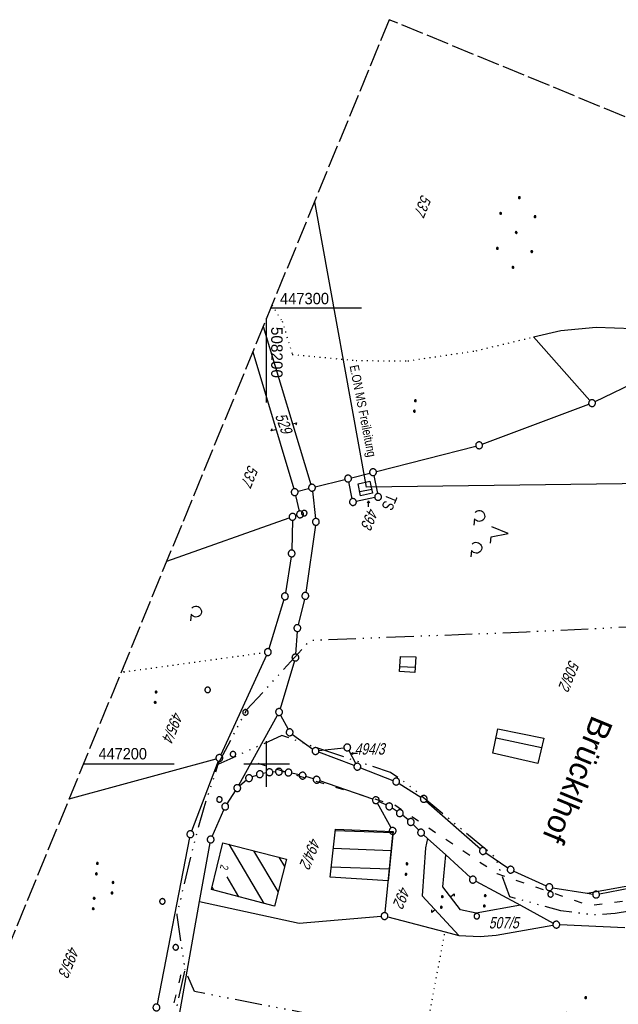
# Model space of a CAD drawing. Extents: x 507875 to 508634, y 446340 to 447363.
# Tile 60 of 71: x 508146 to 508277, y 447147 to 447363. Entities that reach past the tile are written whole.
import ezdxf
from ezdxf.enums import TextEntityAlignment as Align

# ---------------------------------------------------------------- set-up
doc = ezdxf.new("R2010")
doc.units = 0
doc.header["$LTSCALE"] = 10
doc.header["$MEASUREMENT"] = 0
for name, pattern in [('ACAD_ISO03W100', [30, 12, -18]), ('ACAD_ISO14W100', [25.5, 12, -3, 0.5, -3, 0.5, -3, 0.5, -3]), ('LT00', [0]), ('LT14', [0.6, 0.5, -0.1]), ('PUNKTX2_STR', [0.6, 0.1, -0.5])]:
    doc.linetypes.add(name, pattern=pattern)
doc.layers.get('0').update_dxf_attribs({"linetype": 'LT00'})
doc.layers.add('-BLATT_127-RAND', color=7, linetype='LT14', plot=False)
for name, color, linetype in [('DFK_BEB_SCHR', 254, 'LT00'), ('DFK_BEBAUUNG', 250, 'LT00'), ('DFK_BES-NAME', 255, 'LT00'), ('DFK_FLUR_NR', 250, 'LT00'), ('DFK_FLURNR_PFEIL', 250, 'LT00'), ('DFK_GZPKT', 250, 'LT00'), ('DFK_HAUSNR', 250, 'LT00'), ('DFK_KATASTER', 250, 'LT00'), ('DFK_NUTZUNG', 250, 'LT00'), ('DFK_NUTZUNGSGRENZE', 70, 'PUNKTX2_STR'), ('DFK_VERMPKT', 252, 'LT00'), ('ORTSNAMEN', 250, 'Continuous'), ('STROM_FREILTG', 80, 'STROMFREILEITUNG'), ('STROM_TEXT', 80, 'Continuous'), ('TELEKOM', 210, 'ACAD_ISO14W100'), ('V127_RASTER', 250, 'LT00'), ('WASSERLTG', 130, 'ACAD_ISO03W100')]:
    doc.layers.add(name, color=color, linetype=linetype)
doc.styles.add('Arial', font='ARIAL.TTF')
doc.styles.get("Standard").update_dxf_attribs({"font": 'ARIAL.TTF'})
doc.styles.add('Strom', font='txt-alt.shx')
doc.styles.add('Versorgungsltg', font='ARIAL.TTF', dxfattribs={"width": 0.8, "height": 2})
doc.linetypes.add('STROMFREILEITUNG', pattern='A,12.7,-5.5,["xx",Strom,S=2.5,R=0,X=-2.6,Y=-0.85],-4.35', length=22.55)

# ---------------------------------------------------------------- blocks, each defined once
blk = doc.blocks.new('SYMB7060')
at = {"color": 0, "linetype": 'ByBlock'}
for p, q in [((-0.26, 0), (0, 0)), ((-0.08, 0.045), (0, 0)), ((0, 0), (-0.08, -0.045))]:
    blk.add_line(p, q, dxfattribs=at)
blk = doc.blocks.new('SYMB7050')
at = {"color": 0, "linetype": 'ByBlock'}
blk.add_lwpolyline([(0, 0), (0, 0.093), (0.046, 0.058)], dxfattribs=at)
blk = doc.blocks.new('SYMB7010')
at = {"color": 0, "linetype": 'ByBlock'}
for points in [[(-0.031408, 0.499213), (-0.093728, 0.49134), (-0.15457, 0.475719), (-0.212975, 0.452595), (-0.268021, 0.422333), (-0.31884, 0.385411), (-0.36463, 0.342411), (-0.40467, 0.29401), (-0.438329, 0.240973), (-0.465074, 0.184136), (-0.484486, 0.124395), (-0.496256, 0.062692), (-0.5002, 0)], [(-0.5002, 0), (-0.496256, -0.062692), (-0.484486, -0.124395), (-0.465075, -0.184136), (-0.438329, -0.240973), (-0.404671, -0.29401), (-0.36463, -0.342411), (-0.31884, -0.385411), (-0.268021, -0.422333), (-0.212975, -0.452595), (-0.154571, -0.475719), (-0.093728, -0.49134), (-0.031408, -0.499213), (0.031408, -0.499213)], [(0.5002, 0), (0.496256, 0.062692), (0.484485, 0.124395), (0.465074, 0.184136), (0.438329, 0.240973), (0.40467, 0.29401), (0.36463, 0.342411), (0.31884, 0.385411), (0.268021, 0.422333), (0.212975, 0.452595), (0.15457, 0.475719), (0.093728, 0.49134), (0.031408, 0.499213), (-0.031408, 0.499213)], [(0.031408, -0.499213), (0.093728, -0.491341), (0.15457, -0.475719), (0.212975, -0.452595), (0.268021, -0.422333), (0.31884, -0.385411), (0.36463, -0.342411), (0.404671, -0.294011), (0.438329, -0.240974), (0.465075, -0.184136), (0.484486, -0.124395), (0.496256, -0.062692), (0.500201, 0)]]:
    blk.add_lwpolyline(points, dxfattribs=at)
blk = doc.blocks.new('SYMB7002')
at = {"color": 0, "linetype": 'ByBlock'}
blk.add_line((-0.5005, 0), (-0.496554, -0.062729), dxfattribs=at)
for points in [[(0.5005, 0), (0.496553, 0.062729), (0.484776, 0.124469), (0.465353, 0.184246), (0.438592, 0.241118), (0.404913, 0.294187), (0.364849, 0.342616), (0.319031, 0.385642), (0.268181, 0.422586), (0.213103, 0.452866), (0.154663, 0.476004), (0.093784, 0.491635), (0.031427, 0.499512), (-0.031427, 0.499512), (-0.093784, 0.491635), (-0.154663, 0.476004), (-0.213103, 0.452866), (-0.268181, 0.422586), (-0.319031, 0.385642), (-0.364849, 0.342616), (-0.404913, 0.294187), (-0.438592, 0.241118), (-0.465353, 0.184246), (-0.484776, 0.124469), (-0.496554, 0.062729), (-0.5005, 0)], [(0.031427, -0.499513), (0.093784, -0.491635), (0.154663, -0.476004), (0.213103, -0.452866), (0.268182, -0.422587), (0.319031, -0.385642), (0.364849, -0.342616), (0.404913, -0.294187), (0.438592, -0.241118), (0.465354, -0.184247), (0.484776, -0.124469), (0.496554, -0.062729), (0.500501, 0)], [(-0.496554, -0.062729), (-0.484776, -0.124469), (-0.465353, -0.184246), (-0.438592, -0.241118), (-0.404913, -0.294187), (-0.364849, -0.342616), (-0.319031, -0.385642), (-0.268182, -0.422586), (-0.213103, -0.452866), (-0.154663, -0.476004), (-0.093784, -0.491635), (-0.031427, -0.499513), (0.031427, -0.499513)]]:
    blk.add_lwpolyline(points, dxfattribs=at)
blk = doc.blocks.new('SYMB7112')
at = {"color": 0, "linetype": 'ByBlock'}
for p, q in [((-0.13, 0.012919), (-0.13, -0.012919)), ((-0.125, -0.017105), (-0.125, 0.017105)), ((-0.12, 0.019164), (-0.12, -0.019164)), ((-0.115, -0.019796), (-0.115, 0.019796)), ((-0.11, 0.019164), (-0.11, -0.019164)), ((-0.105, -0.017105), (-0.105, 0.017105)), ((-0.1, 0.012919), (-0.1, -0.012919)), ((-0.095, -0.000126), (-0.095, 0.000146)), ((0.1, 0.012919), (0.1, -0.012919)), ((0.105, -0.017105), (0.105, 0.017105)), ((0.11, 0.019164), (0.11, -0.019164)), ((0.115, -0.019796), (0.115, 0.019796)), ((0.12, 0.019164), (0.12, -0.019164)), ((0.125, -0.017105), (0.125, 0.017105)), ((0.13, 0.012919), (0.13, -0.012919)), ((0.135, -0.000126), (0.135, 0.000146))]:
    blk.add_line(p, q, dxfattribs=at)
for points in [[(-0.095, 0), (-0.096981, 0.008678), (-0.10253, 0.015637), (-0.11055, 0.019499), (-0.11945, 0.019499), (-0.12747, 0.015637), (-0.133019, 0.008678), (-0.135, 0)], [(-0.135, 0), (-0.133019, -0.008678), (-0.12747, -0.015637), (-0.11945, -0.019499), (-0.11055, -0.019499), (-0.10253, -0.015637), (-0.096981, -0.008678), (-0.095, 0)], [(0.135, 0), (0.133019, 0.008678), (0.12747, 0.015637), (0.11945, 0.019499), (0.11055, 0.019499), (0.10253, 0.015637), (0.096981, 0.008678), (0.095, 0)], [(0.095, 0), (0.096981, -0.008678), (0.10253, -0.015637), (0.11055, -0.019499), (0.11945, -0.019499), (0.12747, -0.015637), (0.133019, -0.008678), (0.135, 0)]]:
    blk.add_lwpolyline(points, dxfattribs=at)
blk = doc.blocks.new('SYMB7212')
at = {"color": 0, "linetype": 'ByBlock'}
blk.add_line((0.07, -0.1), (0.21, -0.1), dxfattribs=at)
for points in [[(-0.119836, 0.00627), (-0.114449, 0.036077), (-0.101769, 0.063585), (-0.082606, 0.087042), (-0.05818, 0.104953), (-0.030047, 0.116177), (0, 0.12)], [(-0.068816, -0.098308), (-0.091239, -0.077945), (-0.107849, -0.052617), (-0.117589, -0.023936), (-0.119836, 0.00627)], [(0, 0.12), (0.030047, 0.116177), (0.05818, 0.104953), (0.082606, 0.087041), (0.101769, 0.063585), (0.114449, 0.036077), (0.119836, 0.00627)], [(0.119836, 0.00627), (0.117589, -0.023936), (0.107849, -0.052617), (0.091239, -0.077945), (0.068816, -0.098308)]]:
    blk.add_lwpolyline(points, dxfattribs=at)
blk = doc.blocks.new('SYMB7201')
at = {"color": 0, "linetype": 'ByBlock'}
for p, q in [((0, 0.385), (-0.11, 0.015)), ((-0.255, -0.385), (-0.115, -0.385)), ((0.445, -0.385), (0.585, -0.385))]:
    blk.add_line(p, q, dxfattribs=at)
for points in [[(0.25, 0.015), (0.11, 0.015), (0, 0.385)], [(-0.393816, -0.383308), (-0.416239, -0.362945), (-0.432849, -0.337617), (-0.442589, -0.308936), (-0.444836, -0.27873), (-0.439449, -0.248923), (-0.426769, -0.221415), (-0.407606, -0.197958), (-0.38318, -0.180047), (-0.355047, -0.168823), (-0.325, -0.165), (-0.294953, -0.168823), (-0.26682, -0.180047), (-0.242394, -0.197959), (-0.223231, -0.221415), (-0.210551, -0.248923), (-0.205164, -0.27873), (-0.207411, -0.308936), (-0.21715, -0.337617), (-0.233761, -0.362945), (-0.256184, -0.383308)], [(0.306185, -0.383308), (0.283761, -0.362945), (0.267151, -0.337617), (0.257411, -0.308936), (0.255164, -0.27873), (0.260552, -0.248923), (0.273231, -0.221415), (0.292394, -0.197958), (0.31682, -0.180047), (0.344953, -0.168823), (0.375, -0.165), (0.405047, -0.168823), (0.43318, -0.180047), (0.457606, -0.197959), (0.476769, -0.221415), (0.489449, -0.248923), (0.494836, -0.27873), (0.492589, -0.308936), (0.48285, -0.337617), (0.466239, -0.362945), (0.443816, -0.383308)]]:
    blk.add_lwpolyline(points, dxfattribs=at)
blk = doc.blocks.new('SYMB7111')
at = {"color": 0, "linetype": 'ByBlock'}
for p, q in [((-0.13, 0.202919), (-0.13, 0.177081)), ((-0.125, 0.172895), (-0.125, 0.207105)), ((-0.12, 0.209164), (-0.12, 0.170836)), ((-0.115, 0.170204), (-0.115, 0.209796)), ((-0.11, 0.209164), (-0.11, 0.170836)), ((-0.105, 0.172895), (-0.105, 0.207105)), ((-0.1, 0.202919), (-0.1, 0.177081)), ((-0.095, 0.189874), (-0.095, 0.190146)), ((0.1, 0.202919), (0.1, 0.177081)), ((0.105, 0.172895), (0.105, 0.207105)), ((0.11, 0.209164), (0.11, 0.170836)), ((0.115, 0.170204), (0.115, 0.209796)), ((0.12, 0.209164), (0.12, 0.170836)), ((0.125, 0.172895), (0.125, 0.207105)), ((0.13, 0.202919), (0.13, 0.177081)), ((0.135, 0.189874), (0.135, 0.190146)), ((-0.515, -0.177081), (-0.515, -0.202919)), ((-0.51, -0.207105), (-0.51, -0.172895)), ((-0.505, -0.170836), (-0.505, -0.209164)), ((-0.5, -0.209796), (-0.5, -0.170204)), ((-0.495, -0.170836), (-0.495, -0.209164)), ((-0.49, -0.207105), (-0.49, -0.172895)), ((-0.485, -0.177081), (-0.485, -0.202919)), ((-0.48, -0.190126), (-0.48, -0.189854)), ((-0.285, -0.177081), (-0.285, -0.202919)), ((-0.28, -0.207105), (-0.28, -0.172895)), ((-0.275, -0.170836), (-0.275, -0.209164)), ((-0.27, -0.209796), (-0.27, -0.170204)), ((-0.265, -0.170836), (-0.265, -0.209164)), ((-0.26, -0.207105), (-0.26, -0.172895)), ((-0.255, -0.177081), (-0.255, -0.202919)), ((-0.25, -0.190126), (-0.25, -0.189854)), ((0.255, -0.177081), (0.255, -0.202919)), ((0.26, -0.207105), (0.26, -0.172895)), ((0.265, -0.170836), (0.265, -0.209164)), ((0.27, -0.209796), (0.27, -0.170204)), ((0.275, -0.170836), (0.275, -0.209164)), ((0.28, -0.207105), (0.28, -0.172895)), ((0.285, -0.177081), (0.285, -0.202919)), ((0.29, -0.190126), (0.29, -0.189854)), ((0.485, -0.177081), (0.485, -0.202919)), ((0.49, -0.207105), (0.49, -0.172895)), ((0.495, -0.170836), (0.495, -0.209164)), ((0.5, -0.209796), (0.5, -0.170204)), ((0.505, -0.170836), (0.505, -0.209164)), ((0.51, -0.207105), (0.51, -0.172895)), ((0.515, -0.177081), (0.515, -0.202919)), ((0.52, -0.190126), (0.52, -0.189854))]:
    blk.add_line(p, q, dxfattribs=at)
for points in [[(-0.095, 0.19), (-0.096981, 0.198678), (-0.10253, 0.205637), (-0.11055, 0.209499), (-0.11945, 0.209499), (-0.12747, 0.205637), (-0.133019, 0.198678), (-0.135, 0.19), (-0.133019, 0.181322), (-0.12747, 0.174363), (-0.11945, 0.170501), (-0.11055, 0.170501), (-0.10253, 0.174363), (-0.096981, 0.181322), (-0.095, 0.19)], [(0.135, 0.19), (0.133019, 0.198678), (0.12747, 0.205637), (0.11945, 0.209499), (0.11055, 0.209499), (0.10253, 0.205637), (0.096981, 0.198678), (0.095, 0.19), (0.096981, 0.181322), (0.10253, 0.174363), (0.11055, 0.170501), (0.11945, 0.170501), (0.12747, 0.174363), (0.133019, 0.181322), (0.135, 0.19)], [(-0.48, -0.19), (-0.481981, -0.181322), (-0.48753, -0.174363), (-0.49555, -0.170501), (-0.50445, -0.170501), (-0.51247, -0.174363), (-0.518019, -0.181322), (-0.52, -0.19), (-0.518019, -0.198678), (-0.51247, -0.205637), (-0.50445, -0.209499), (-0.49555, -0.209499), (-0.48753, -0.205637), (-0.481981, -0.198678), (-0.48, -0.19)], [(-0.25, -0.19), (-0.251981, -0.181322), (-0.25753, -0.174363), (-0.26555, -0.170501), (-0.27445, -0.170501), (-0.28247, -0.174363), (-0.288019, -0.181322), (-0.29, -0.19), (-0.288019, -0.198678), (-0.28247, -0.205637), (-0.27445, -0.209499), (-0.26555, -0.209499), (-0.25753, -0.205637), (-0.251981, -0.198678), (-0.25, -0.19)], [(0.29, -0.19), (0.288019, -0.181322), (0.28247, -0.174363), (0.27445, -0.170501), (0.26555, -0.170501), (0.25753, -0.174363), (0.251981, -0.181322), (0.25, -0.19), (0.251981, -0.198678), (0.25753, -0.205637), (0.26555, -0.209499), (0.27445, -0.209499), (0.28247, -0.205637), (0.288019, -0.198678), (0.29, -0.19)], [(0.52, -0.19), (0.518019, -0.181322), (0.51247, -0.174363), (0.50445, -0.170501), (0.49555, -0.170501), (0.48753, -0.174363), (0.481981, -0.181322), (0.48, -0.19), (0.481981, -0.198678), (0.48753, -0.205637), (0.49555, -0.209499), (0.50445, -0.209499), (0.51247, -0.205637), (0.518019, -0.198678), (0.52, -0.19)]]:
    blk.add_lwpolyline(points, dxfattribs=at)
blk = doc.blocks.new('Ackerland7')
at = {"layer": 'DFK_NUTZUNG', "color": 0, "linetype": 'ByBlock'}
for p, q in [((-4, 3.93), (-4, 3.67)), ((-3.95, 3.63), (-3.95, 3.97)), ((-3.9, 3.99), (-3.9, 3.61)), ((-3.85, 3.6), (-3.85, 4)), ((-3.8, 3.99), (-3.8, 3.61)), ((-3.75, 3.63), (-3.75, 3.97)), ((-3.7, 3.93), (-3.7, 3.67)), ((-3.65, 3.8), (-3.65, 3.8)), ((3.7, 3.93), (3.7, 3.67)), ((3.75, 3.63), (3.75, 3.97)), ((3.8, 3.99), (3.8, 3.61)), ((3.85, 3.6), (3.85, 4)), ((3.9, 3.99), (3.9, 3.61)), ((3.95, 3.63), (3.95, 3.97)), ((4, 3.93), (4, 3.67)), ((4.05, 3.8), (4.05, 3.8)), ((-7.85, 0.13), (-7.85, -0.13)), ((-7.8, -0.17), (-7.8, 0.17)), ((-7.75, 0.19), (-7.75, -0.19)), ((-7.7, -0.2), (-7.7, 0.2)), ((-7.65, 0.19), (-7.65, -0.19)), ((-7.6, -0.17), (-7.6, 0.17)), ((-7.55, 0.13), (-7.55, -0.13)), ((-7.5, 0), (-7.5, 0)), ((-0.15, 0.13), (-0.15, -0.13)), ((-0.1, -0.17), (-0.1, 0.17)), ((-0.05, 0.19), (-0.05, -0.19)), ((0, -0.2), (0, 0.2)), ((0.05, 0.19), (0.05, -0.19)), ((0.1, -0.17), (0.1, 0.17)), ((0.15, 0.13), (0.15, -0.13)), ((0.2, 0), (0.2, 0)), ((7.55, 0.13), (7.55, -0.13)), ((7.6, -0.17), (7.6, 0.17)), ((7.65, 0.19), (7.65, -0.19)), ((7.7, -0.2), (7.7, 0.2)), ((7.75, 0.19), (7.75, -0.19)), ((7.8, -0.17), (7.8, 0.17)), ((7.85, 0.13), (7.85, -0.13)), ((7.9, 0), (7.9, 0)), ((-4, -3.67), (-4, -3.93)), ((-3.95, -3.97), (-3.95, -3.63)), ((-3.9, -3.61), (-3.9, -3.99)), ((-3.85, -4), (-3.85, -3.6)), ((-3.8, -3.61), (-3.8, -3.99)), ((-3.75, -3.97), (-3.75, -3.63)), ((-3.7, -3.67), (-3.7, -3.93)), ((-3.65, -3.8), (-3.65, -3.8)), ((3.7, -3.67), (3.7, -3.93)), ((3.75, -3.97), (3.75, -3.63)), ((3.8, -3.61), (3.8, -3.99)), ((3.85, -4), (3.85, -3.6)), ((3.9, -3.61), (3.9, -3.99)), ((3.95, -3.97), (3.95, -3.63)), ((4, -3.67), (4, -3.93)), ((4.05, -3.8), (4.05, -3.8))]:
    blk.add_line(p, q, dxfattribs=at)
for points in [[(-3.65, 3.8), (-3.67, 3.89), (-3.73, 3.96), (-3.81, 3.99), (-3.89, 3.99), (-3.97, 3.96), (-4.03, 3.89), (-4.05, 3.8), (-4.03, 3.71), (-3.97, 3.64), (-3.89, 3.6), (-3.81, 3.6), (-3.73, 3.64), (-3.67, 3.71), (-3.65, 3.8)], [(4.05, 3.8), (4.03, 3.89), (3.97, 3.96), (3.89, 3.99), (3.81, 3.99), (3.73, 3.96), (3.67, 3.89), (3.65, 3.8), (3.67, 3.71), (3.73, 3.64), (3.81, 3.61), (3.89, 3.61), (3.97, 3.64), (4.03, 3.71), (4.05, 3.8)], [(-7.5, 0), (-7.52, 0.09), (-7.58, 0.16), (-7.66, 0.19), (-7.74, 0.19), (-7.82, 0.16), (-7.88, 0.09), (-7.9, 0)], [(0.2, 0), (0.18, 0.09), (0.12, 0.16), (0.04, 0.19), (-0.04, 0.19), (-0.12, 0.16), (-0.18, 0.09), (-0.2, 0)], [(-0.2, 0), (-0.18, -0.09), (-0.12, -0.16), (-0.04, -0.19), (0.04, -0.19), (0.12, -0.16), (0.18, -0.09), (0.2, 0)], [(7.9, 0), (7.88, 0.09), (7.82, 0.16), (7.74, 0.19), (7.66, 0.19), (7.58, 0.16), (7.52, 0.09), (7.5, 0)], [(7.5, 0), (7.52, -0.09), (7.58, -0.16), (7.66, -0.19), (7.74, -0.19), (7.82, -0.16), (7.88, -0.09), (7.9, 0)], [(-7.9, 0), (-7.88, -0.09), (-7.82, -0.16), (-7.74, -0.19), (-7.66, -0.19), (-7.58, -0.16), (-7.52, -0.09), (-7.5, 0)], [(-3.65, -3.8), (-3.67, -3.71), (-3.73, -3.64), (-3.81, -3.61), (-3.89, -3.61), (-3.97, -3.64), (-4.03, -3.71), (-4.05, -3.8), (-4.03, -3.89), (-3.97, -3.96), (-3.89, -3.99), (-3.81, -3.99), (-3.73, -3.96), (-3.67, -3.89), (-3.65, -3.8)], [(4.05, -3.8), (4.03, -3.71), (3.97, -3.64), (3.89, -3.61), (3.81, -3.61), (3.73, -3.64), (3.67, -3.71), (3.65, -3.8), (3.67, -3.89), (3.73, -3.96), (3.81, -3.99), (3.89, -3.99), (3.97, -3.96), (4.03, -3.89), (4.05, -3.8)]]:
    blk.add_lwpolyline(points, dxfattribs=at)

msp = doc.modelspace()

# ---------------------------------------------------------------- linework, layer by layer
at = {"layer": '-BLATT_127-RAND'}
msp.add_lwpolyline([(508226.91, 447363.29), (507875.2, 446507.77), (508282.15, 446340.47), (508633.86, 447195.99), (508226.91, 447363.29)], dxfattribs=at)
at = {"layer": 'DFK_BEB_SCHR'}
for p, q in [((508223.06, 447260.25), (508220.43, 447259.67)), ((508229.22, 447221.36), (508232.58, 447221.24)), ((508250.35, 447205.7), (508260.35, 447203.6)), ((508215.05, 447185.43), (508227.75, 447184.93)), ((508191.73, 447182.39), (508199.4, 447169.4)), ((508202.51, 447171.99), (508197.21, 447180.97)), ((508227.34, 447180.94), (508214.62, 447181.44)), ((508202.69, 447179.56), (508203.92, 447177.47)), ((508214.19, 447177.46), (508226.94, 447176.96)), ((508193.88, 447170.88), (508191.3, 447175.25)), ((508187.99, 447172.98), (508188.36, 447172.36))]:
    msp.add_line(p, q, dxfattribs=at)
at = {"layer": 'DFK_BEBAUUNG'}
for points in [[(508223.23, 447259.43), (508220.6, 447258.85), (508220.06, 447261.44), (508222.67, 447262.01), (508223.23, 447259.43)], [(508229.35, 447223.59), (508232.75, 447223.47), (508232.49, 447220.07), (508229.16, 447220.26), (508229.35, 447223.59)], [(508250.76, 447207.74), (508260.81, 447205.63), (508259.54, 447200.1), (508249.67, 447202.36), (508250.76, 447207.74)], [(508215.08, 447185.7), (508227.78, 447185.2), (508226.67, 447174.37), (508213.94, 447175.15), (508215.08, 447185.7)], [(508204.35, 447179.13), (508201.69, 447168.79), (508187.87, 447172.49), (508190.4, 447182.73), (508204.35, 447179.13)]]:
    msp.add_lwpolyline(points, dxfattribs=at)
at = {"layer": 'DFK_KATASTER'}
for p, q in [((508199.25, 447296), (508209.73, 447261.33)), ((508258.57, 447293.68), (508264.58, 447295.07)), ((508264.58, 447295.07), (508272.34, 447295.8)), ((508272.34, 447295.8), (508280.35, 447295.53)), ((508258.57, 447293.68), (508270.92, 447279.73)), ((508196.94, 447290.39), (508205.94, 447260.36)), ((508272.09, 447279.5), (508297.97, 447292.12)), ((508247.33, 447270.17), (508270.72, 447278.91)), ((508224.08, 447264.19), (508245.9, 447269.73)), ((508210.68, 447260.8), (508217.14, 447262.44)), ((508218.6, 447262.8), (508222.62, 447263.82)), ((508223.5, 447263.27), (508224.31, 447259.32)), ((508206.88, 447259.83), (508209.22, 447260.42)), ((508218.79, 447258.2), (508218.02, 447261.89)), ((508206.33, 447258.91), (508207.15, 447255.49)), ((508210.04, 447259.86), (508210.73, 447253.85)), ((508223.73, 447258.44), (508219.68, 447257.62)), ((508178.08, 447244.5), (508204.96, 447253.97)), ((508205.65, 447253.47), (508205.5, 447246.94)), ((508206.61, 447254.53), (508206.38, 447254.45)), ((508210.7, 447252.37), (508208.59, 447237.62)), ((508205.36, 447245.45), (508204.13, 447237.51)), ((508208.3, 447236.15), (508206.92, 447230.54)), ((508203.79, 447236.05), (508200.48, 447225.27)), ((508206.69, 447229.06), (508206.36, 447224.1)), ((508199.95, 447223.87), (508189.93, 447201.99)), ((508206.09, 447222.63), (508202.94, 447212.12)), ((508193.91, 447195.37), (508202.36, 447210.74)), ((508203.07, 447210.73), (508204.7, 447207.6)), ((508205.66, 447206.5), (508210.12, 447203.28)), ((508219.21, 447199.66), (508211.43, 447202.58)), ((508211.48, 447202.92), (508216.95, 447203.54)), ((508218.04, 447202.95), (508219.56, 447200.06)), ((508156.62, 447192.32), (508188.9, 447201.11)), ((508189.35, 447200.61), (508183.51, 447185.29)), ((508197.8, 447197.49), (508196.84, 447197.15)), ((508199.89, 447198.03), (508199.24, 447197.9)), ((508201.94, 447198.26), (508201.37, 447198.22)), ((508204.04, 447198.18), (508203.44, 447198.24)), ((508207.16, 447197.6), (508205.52, 447197.96)), ((508220.61, 447199.13), (508227.73, 447196.4)), ((508195.56, 447196.41), (508194.12, 447195.19)), ((508210.25, 447196.75), (508208.61, 447197.23)), ((508223.27, 447192.28), (508211.68, 447196.3)), ((508229.07, 447195.73), (508233.85, 447192.74)), ((508191.32, 447191.28), (508193.14, 447194.08)), ((508227.3, 447185.97), (508224.34, 447191.38)), ((508226.22, 447191), (508224.66, 447191.72)), ((508235.04, 447191.84), (508246.91, 447181.4)), ((508188.01, 447184.12), (508190.61, 447189.96)), ((508228.61, 447189.6), (508227.53, 447190.29)), ((508231.05, 447187.74), (508229.82, 447188.73)), ((508233.37, 447185.48), (508232.15, 447186.73)), ((508227.72, 447185.2), (508225.94, 447167.38)), ((508234.45, 447184.43), (508235.31, 447183.65)), ((508183.1, 447183.85), (508175.94, 447147.32)), ((508185.29, 447169.86), (508187.58, 447182.69)), ((508235.31, 447183.65), (508234.83, 447181.57)), ((508235.31, 447183.65), (508239.3, 447180.03)), ((508234.83, 447181.57), (508234.16, 447171.05)), ((508238.67, 447173.01), (508239.3, 447180.03)), ((508239.3, 447180.03), (508244.71, 447175.12)), ((508248.09, 447180.48), (508252.93, 447177.22)), ((508270.36, 447171.65), (508316.98, 447180.11)), ((508273.05, 447171.48), (508316.98, 447180.09)), ((508254.23, 447176.49), (508261.36, 447173.27)), ((508245.92, 447174.26), (508255.71, 447168.99)), ((508242.54, 447168.02), (508238.67, 447173.01)), ((508262.78, 447172.84), (508270.36, 447171.65)), ((508270.36, 447171.65), (508271.57, 447171.45)), ((508180.63, 447143.76), (508185.29, 447169.86)), ((508185.29, 447169.86), (508207.16, 447165.07)), ((508234.16, 447171.05), (508242.19, 447162.39)), ((508246.02, 447167.23), (508242.54, 447168.02)), ((508255.71, 447168.99), (508246.02, 447167.23)), ((508255.71, 447168.99), (508262.92, 447165.1)), ((508207.16, 447165.07), (508225.12, 447166.57)), ((508226.6, 447166.44), (508239.16, 447163.18)), ((508239.16, 447163.18), (508242.19, 447162.39)), ((508250.4, 447162.44), (508262.84, 447164.62)), ((508278.63, 447164.05), (508264.33, 447164.71)), ((508242.19, 447162.39), (508246.87, 447162.17)), ((508246.87, 447162.17), (508250.4, 447162.44))]:
    msp.add_line(p, q, dxfattribs=at)
at = {"layer": 'DFK_NUTZUNGSGRENZE', "ltscale": 0.2}
for p, q in [((508201.15, 447300.64), (508203.4, 447297.14)), ((508203.4, 447297.14), (508205.63, 447289.86)), ((508246.01, 447290.67), (508258.57, 447293.68)), ((508231.01, 447288.44), (508246.01, 447290.67)), ((508205.63, 447289.86), (508219.61, 447288.51)), ((508219.61, 447288.51), (508231.01, 447288.44)), ((508168.65, 447220.21), (508199.52, 447224.45)), ((508168.51, 447221.23), (508168.65, 447220.21)), ((508168.65, 447220.21), (508167.95, 447219.88)), ((508228.56, 447107.01), (508239.16, 447163.18))]:
    msp.add_line(p, q, dxfattribs=at)
at = {"layer": 'STROM_FREILTG', "ltscale": 0.05, "flags": 128}
for points in [[(508210.48, 447323.34), (508221.87, 447260.75)], [(508624.83, 447174.02), (508527.63, 447206.27), (508356.7, 447262.52), (508221.87, 447260.75)]]:
    msp.add_lwpolyline(points, dxfattribs=at)
at = {"layer": 'TELEKOM', "ltscale": 0.05, "flags": 128}
for points in [[(508189.32, 447199.88), (508195.61, 447211.86), (508209.57, 447227.13), (508257.04, 447228.99), (508286.88, 447230.45), (508321.1, 447239.74)], [(508474.98, 447165.55), (508473.17, 447165.08), (508474.67, 447159.36), (508464.67, 447154.33), (508456.66, 447151.28), (508453.54, 447150.41), (508444.6, 447148.8), (508441.98, 447149), (508439.15, 447149.48), (508437.85, 447150.28), (508435.95, 447153.68), (508433.95, 447160.48), (508432.25, 447163.98), (508431.95, 447165.28), (508432.55, 447176.79), (508431.94, 447177.76), (508416.74, 447181.79), (508378.63, 447181.39), (508374.69, 447166.96), (508370.19, 447168.14), (508366.26, 447168.54), (508362.18, 447169.98), (508358.41, 447171.66), (508347.84, 447167.26), (508337.4, 447169.98), (508328.41, 447171.94), (508322.64, 447172.54), (508316.29, 447172.94), (508310.43, 447172.33), (508294.91, 447170.29), (508285.32, 447168.64), (508276.49, 447167.2), (508271.84, 447166.86), (508264.54, 447167.81), (508253.34, 447170.85), (508250.23, 447179.49), (508234.73, 447192.34), (508230.98, 447195.53), (508227.16, 447198.13), (508210.97, 447203.51), (508203.35, 447206.26), (508189.32, 447199.88), (508186.18, 447190.41), (508183.81, 447181.72), (508180.25, 447166.86), (508182.04, 447154.93), (508172.71, 447111.81), (508163.22, 447073.34), (508154.78, 447034.67), (508153.03, 446995.56), (508154.9, 446955.58), (508158.1, 446912.01), (508138.04, 446875.46), (508116.29, 446837.96), (508103.88, 446802.93), (508083.74, 446761.26), (508071.73, 446745.95), (508067.47, 446734.79), (508063.4, 446727.28), (508059.46, 446719.32), (508062.26, 446713.44), (508069.98, 446704.89), (508081.48, 446692.27), (508095.24, 446677.23), (508103.8, 446669.38), (508122.04, 446644.24), (508132, 446636.81), (508105.77, 446613.37), (508119.82, 446594.08), (508150.12, 446555.82), (508154.75, 446559.46), (508167.77, 446536.94), (508183.18, 446511.57), (508186.81, 446510.85), (508218.93, 446451.46), (508225.82, 446439.69), (508234.16, 446421.75), (508247.22, 446396.38), (508258.48, 446371.28), (508263.55, 446356.79), (508266.89, 446346.74)], [(508208.51, 447131.75), (508206.05, 447132.2), (508208.44, 447145.33), (508184.15, 447150.05), (508182.04, 447154.93)]]:
    msp.add_lwpolyline(points, dxfattribs=at)
at = {"layer": 'V127_RASTER'}
for p, q in [((508220.83, 447300), (508200.89, 447300)), ((508200, 447279.33), (508200, 447297.83)), ((508200, 447195), (508200, 447205)), ((508159.78, 447200), (508179.72, 447200)), ((508195, 447200), (508205, 447200))]:
    msp.add_line(p, q, dxfattribs=at)
at = {"layer": 'WASSERLTG', "ltscale": 0.015, "flags": 128}
for points in [[(508600.83, 447162.74), (508427.82, 447179.84), (508327.18, 447175.83), (508270.86, 447168.91), (508250.59, 447175.87), (508228.13, 447190.93), (508198.14, 447200.07)], [(508181.1, 447153.72), (508181, 447153.22), (508152.64, 447038.11), (508151.29, 446964.29), (508154.24, 446930.99)]]:
    msp.add_lwpolyline(points, dxfattribs=at)

# ---------------------------------------------------------------- block references
at = {"layer": 'DFK_FLURNR_PFEIL', "xscale": 5, "yscale": 5, "zscale": 5}
for p, rotation in [((508222.33, 447257.7), 90.00115999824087), ((508218.62, 447202.3), 180.0011599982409)]:
    msp.add_blockref('SYMB7060', p, dxfattribs=dict(at, rotation=rotation))
at = {"layer": 'DFK_GZPKT', "xscale": 1.500000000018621, "yscale": 1.5, "zscale": 1.5, "rotation": 264.7377099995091}
for p in [(508271.42, 447279.17), (508246.63, 447269.91), (508223.35, 447264.01), (508217.87, 447262.62), (508206.15, 447259.64), (508209.95, 447260.61), (508218.94, 447257.47), (508224.46, 447258.59), (508207.32, 447254.76), (508205.67, 447254.22), (508210.81, 447253.11), (508205.48, 447246.19), (508204.01, 447236.77), (508208.48, 447236.88), (508206.74, 447229.81), (508200.26, 447224.55), (508206.31, 447223.35), (508202.72, 447211.4), (508205.05, 447206.94), (508217.69, 447203.62), (508189.62, 447201.31), (508210.73, 447202.84), (508219.91, 447199.4), (508196.13, 447196.89), (508198.5, 447197.75), (508200.62, 447198.18), (508202.69, 447198.3), (508204.79, 447198.12), (508207.89, 447197.44), (508210.97, 447196.54), (508193.55, 447194.71), (508228.43, 447196.13), (508234.48, 447192.34), (508190.91, 447190.65), (508223.98, 447192.04), (508226.9, 447190.69), (508229.24, 447189.2), (508231.63, 447187.27), (508183.24, 447184.59), (508227.66, 447185.31), (508233.89, 447184.94), (508187.71, 447183.43), (508247.47, 447180.9), (508253.55, 447176.8), (508245.26, 447174.62), (508262.04, 447172.96), (508272.31, 447171.34), (508225.87, 447166.63), (508263.58, 447164.75), (508175.8, 447146.58)]:
    msp.add_blockref('SYMB7010', p, dxfattribs=at)
at = {"layer": 'DFK_KATASTER', "xscale": 10, "yscale": 10, "zscale": 10}
for p, rotation in [((508201.91, 447273.33), 107.1767999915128), ((508205.69, 447274.61), 286.8268100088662), ((508240.44, 447170.9), 313.0010699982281), ((508236.97, 447168.02), 132.8276999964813)]:
    msp.add_blockref('SYMB7050', p, dxfattribs=dict(at, rotation=rotation))
at = {"layer": 'DFK_NUTZUNG', "rotation": 264.7376999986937}
for p in [(508254.77, 447316.6), (508269.33, 447141.07)]:
    msp.add_blockref('Ackerland7', p, dxfattribs=at)
at = {"layer": 'DFK_NUTZUNG', "xscale": 10.00000000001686, "yscale": 10, "zscale": 10, "rotation": 264.7377100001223}
for name, p in [('SYMB7112', (508232.53, 447278.55)), ('SYMB7201', (508249.2, 447250.91)), ('SYMB7212', (508184.48, 447233.43)), ('SYMB7112', (508175.63, 447214.64)), ('SYMB7111', (508164.28, 447173.03)), ('SYMB7112', (508230.69, 447176.94)), ('SYMB7112', (508238.44, 447169.71)), ('SYMB7112', (508247.87, 447169.96))]:
    msp.add_blockref(name, p, dxfattribs=at)
at = {"layer": 'DFK_VERMPKT', "xscale": 1.200000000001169, "yscale": 1.200000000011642, "zscale": 1.2, "rotation": 264.7377100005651}
for name, p in [('SYMB7010', (508208.26, 447255.03)), ('SYMB7002', (508187.05, 447216.25)), ('SYMB7002', (508195.34, 447211.32)), ('SYMB7010', (508192.61, 447202.14)), ('SYMB7010', (508189.63, 447192.21)), ('SYMB7010', (508262.32, 447171.4)), ('SYMB7010', (508177.11, 447169.85)), ('SYMB7010', (508246.12, 447166.6)), ('SYMB7010', (508180.04, 447159.77))]:
    msp.add_blockref(name, p, dxfattribs=at)

# ---------------------------------------------------------------- texts
at = {"layer": 'DFK_BES-NAME', "width": 0.75}
msp.add_text('TS', height=2.5, rotation=247.6521, dxfattribs=at).set_placement((508226.44, 447259.43))
at = {"layer": 'DFK_FLUR_NR', "oblique": 13.754, "width": 0.75}
for s, rotation, p in [('537', 247.6521, (508234.01, 447325.08)), ('529', 290.2551, (508201.81, 447276.39)), ('537', 247.6521, (508196.02, 447265.77)), ('493', 247.6521, (508222.33, 447256.4)), ('508/2', 247.6521, (508266.49, 447223.02)), ('495/4', 247.6521, (508179.5, 447211.71)), ('494/3', 0.0012, (508219.33, 447202.06)), ('494/2', 247.6521, (508209.67, 447184.05)), ('492', 247.6521, (508229.35, 447173.37)), ('507/5', 0.0012, (508248.76, 447163.91)), ('495/3', 247.6521, (508156.72, 447160.24))]:
    msp.add_text(s, height=2.5, rotation=rotation, dxfattribs=at).set_placement(p)
at = {"layer": 'DFK_HAUSNR', "width": 0.75}
msp.add_text('2', height=1.8, rotation=-103.8766, dxfattribs=at).set_placement((508189.96, 447178.03))
at = {"layer": 'ORTSNAMEN', "insert": (508276.12, 447209.02), "char_height": 5, "attachment_point": 1, "rotation": 247.6521, "style": 'Arial'}
msp.add_mtext('Brücklhof', dxfattribs=at)
at = {"layer": 'STROM_TEXT', "style": 'Versorgungsltg', "width": 0.8}
msp.add_text('E.ON MS Freileitung', height=2, rotation=281.2136, dxfattribs=at).set_placement((508220.19, 447277.26), align=Align.CENTER)
at = {"layer": 'V127_RASTER'}
for s, rotation, width, p in [(' 447300', 0.0016, 0.924, (508202.03, 447300.86)), (' 508200', -89.9984, 0.962, (508201, 447296.83)), (' 447200', 0.0016, 0.911, (508162.22, 447201))]:
    msp.add_text(s, height=2.5, rotation=rotation, dxfattribs=dict(at, width=width)).set_placement(p)

doc.saveas('drawing.dxf')
